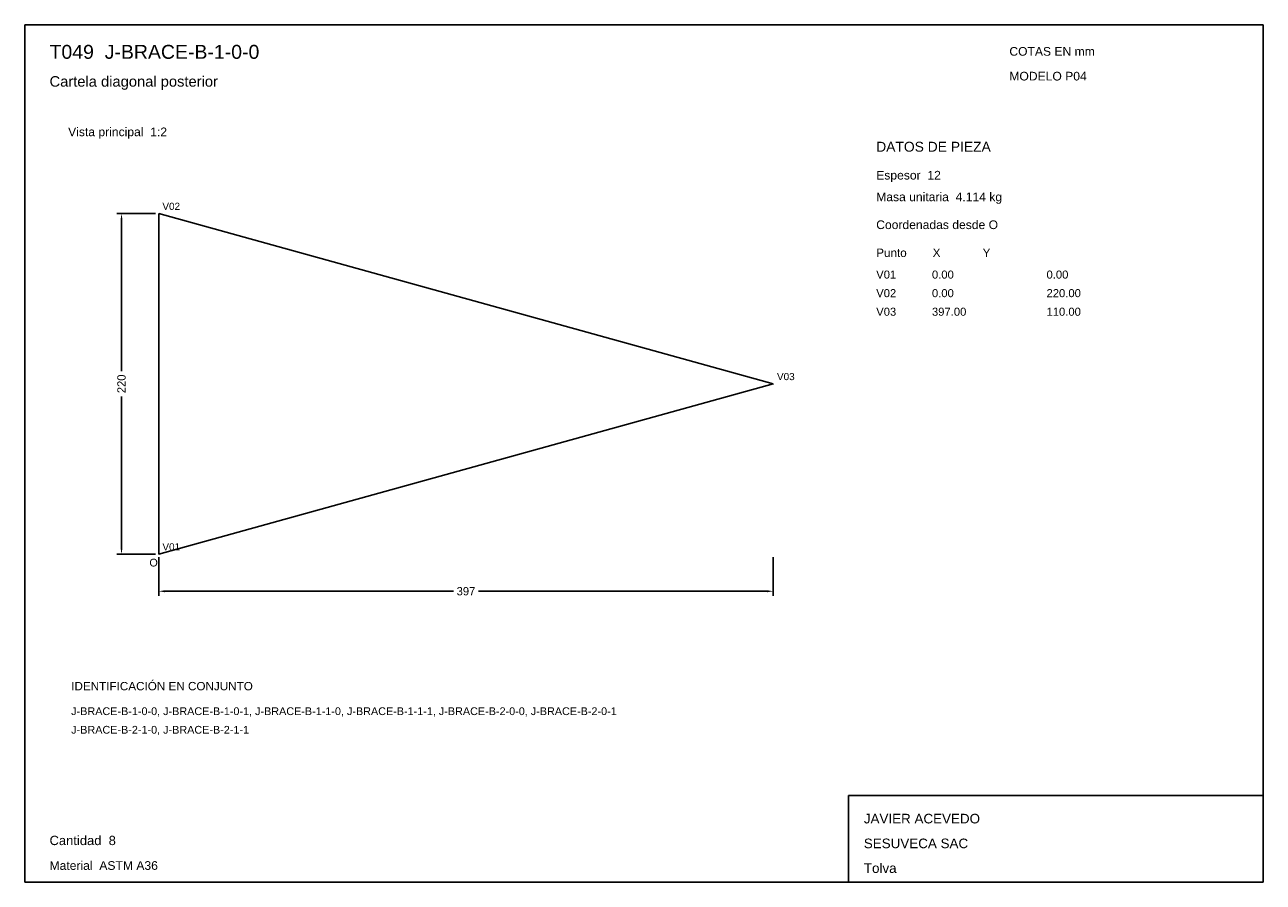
# Model space of a CAD drawing. Header units: millimetres. Extents: x 10 to 410, y 10 to 287.
import ezdxf

# ---------------------------------------------------------------- set-up
doc = ezdxf.new("R2010")
doc.units = ezdxf.units.MM
doc.styles.add('ARIAL', font='arial.ttf')
doc.dimstyles.get("Standard").update_dxf_attribs({"dimtxt": 2.5, "dimasz": 2.5, "dimexe": 1.25, "dimexo": 0.625, "dimtad": 1, "dimcen": 2.5, "dimazin": 3, "dimtfac": 1, "dimtmove": 0, "dimatfit": 3})

# ---------------------------------------------------------------- blocks, each defined once
blk = doc.blocks.new('_CLOSEDFILLED')
at = {"color": 0, "linetype": 'BYBLOCK'}
blk.add_solid([(-1, 0.16), (0, 0), (-1, -0.16)], dxfattribs=at)
blk = doc.blocks.new('*D1')
for p, q in [((53.25, 115), (53.25, 102.5)), ((251.75, 115), (251.75, 102.5)), ((55.25, 104), (148.45, 104)), ((156.55, 104), (249.75, 104))]:
    blk.add_line(p, q)
at = {"layer": 'Defpoints'}
for p in [(53.25, 116), (251.75, 116), (53.25, 104)]:
    blk.add_point(p, dxfattribs=at)
at = {"xscale": 2, "yscale": 2, "rotation": 180}
blk.add_blockref('_CLOSEDFILLED', (53.25, 104), dxfattribs=at)
at = {"xscale": 2, "yscale": 2}
blk.add_blockref('_CLOSEDFILLED', (251.75, 104), dxfattribs=at)
at = {"insert": (152.5, 104), "char_height": 2.7, "attachment_point": 5}
blk.add_mtext('397', dxfattribs=at)
blk = doc.blocks.new('*D2')
for p, q in [((52.25, 226), (39.75, 226)), ((41.25, 175.05), (41.25, 224)), ((41.25, 118), (41.25, 166.95)), ((52.25, 116), (39.75, 116))]:
    blk.add_line(p, q)
at = {"layer": 'Defpoints'}
for p in [(53.25, 226), (41.25, 116), (53.25, 116)]:
    blk.add_point(p, dxfattribs=at)
at = {"xscale": 2, "yscale": 2}
for p, rotation in [((41.25, 226), 90), ((41.25, 116), 270)]:
    blk.add_blockref('_CLOSEDFILLED', p, dxfattribs=dict(at, rotation=rotation))
at = {"insert": (41.25, 171), "char_height": 2.7, "attachment_point": 5, "rotation": 90}
blk.add_mtext('220', dxfattribs=at)

msp = doc.modelspace()

# ---------------------------------------------------------------- linework, layer by layer
for p, q in [((410, 287), (10, 287)), ((10, 287), (10, 10)), ((410, 10), (410, 287)), ((410, 38), (276, 38)), ((276, 38), (276, 10)), ((410, 10), (410, 38)), ((10, 10), (410, 10)), ((276, 10), (410, 10))]:
    msp.add_line(p, q)
for points in [[(53.25, 226), (53.25, 116), (53.25, 116)], [(251.75, 171), (53.25, 226), (53.25, 226)], [(53.25, 116), (251.75, 171), (251.75, 171)]]:
    msp.add_lwpolyline(points)

# ---------------------------------------------------------------- texts
at = {"style": 'ARIAL'}
for s, height, p in [('T049  J-BRACE-B-1-0-0', 4.5, (18, 276)), ('COTAS EN mm', 2.8, (328, 277)), ('Cartela diagonal posterior', 3.4, (18, 267)), ('MODELO P04', 2.8, (328, 269)), ('Vista principal  1:2', 2.8, (24, 251)), ('DATOS DE PIEZA', 3.2, (285, 246)), ('Espesor  12', 2.8, (285, 237)), ('Masa unitaria  4.114 kg', 2.8, (285, 230)), ('V02', 2.3, (54.45, 227.2)), ('Coordenadas desde O', 2.8, (285, 221)), ('Punto        X             Y', 2.7, (285, 212)), ('V01', 2.6, (285, 205)), ('0.00', 2.6, (303, 205)), ('0.00', 2.6, (340, 205)), ('V02', 2.6, (285, 199)), ('0.00', 2.6, (303, 199)), ('220.00', 2.6, (340, 199)), ('V03', 2.6, (285, 193)), ('397.00', 2.6, (303, 193)), ('110.00', 2.6, (340, 193)), ('V03', 2.3, (252.95, 172.2)), ('V01', 2.3, (54.45, 117.2)), ('O', 2.5, (50.25, 112)), ('IDENTIFICACIÓN EN CONJUNTO', 2.7, (25, 72)), ('J-BRACE-B-1-0-0, J-BRACE-B-1-0-1, J-BRACE-B-1-1-0, J-BRACE-B-1-1-1, J-BRACE-B-2-0-0, J-BRACE-B-2-0-1', 2.5, (25, 64)), ('J-BRACE-B-2-1-0, J-BRACE-B-2-1-1', 2.5, (25, 58)), ('JAVIER ACEVEDO', 3.1, (281, 29)), ('Cantidad  8', 3, (18, 22)), ('SESUVECA SAC', 3.1, (281, 21)), ('Material  ASTM A36', 2.8, (18, 14)), ('Tolva', 3.1, (281, 13))]:
    msp.add_text(s, height=height, dxfattribs=at).set_placement(p)

# ---------------------------------------------------------------- dimensions: what is measured, and where the dimension line sits
dim = msp.add_linear_dim(base=(41.25, 116), p1=(53.25, 116), p2=(53.25, 226), angle=90, dimstyle='Standard', override={"dimtxt": 2.7, "dimasz": 2, "dimexe": 1.5, "dimexo": 1, "dimgap": 1, "dimdec": 2, "dimlfac": 2, "dimzin": 8})
dim.commit()
dim.dimension.update_dxf_attribs({"geometry": '*D2', "text_midpoint": (41.25, 171)})
dim = msp.add_linear_dim(base=(53.25, 104), p1=(53.25, 116), p2=(251.75, 116), dimstyle='Standard', override={"dimtxt": 2.7, "dimasz": 2, "dimexe": 1.5, "dimexo": 1, "dimgap": 1, "dimdec": 2, "dimlfac": 2, "dimzin": 8})
dim.commit()
dim.dimension.update_dxf_attribs({"geometry": '*D1', "text_midpoint": (152.5, 104)})

doc.saveas('drawing.dxf')
